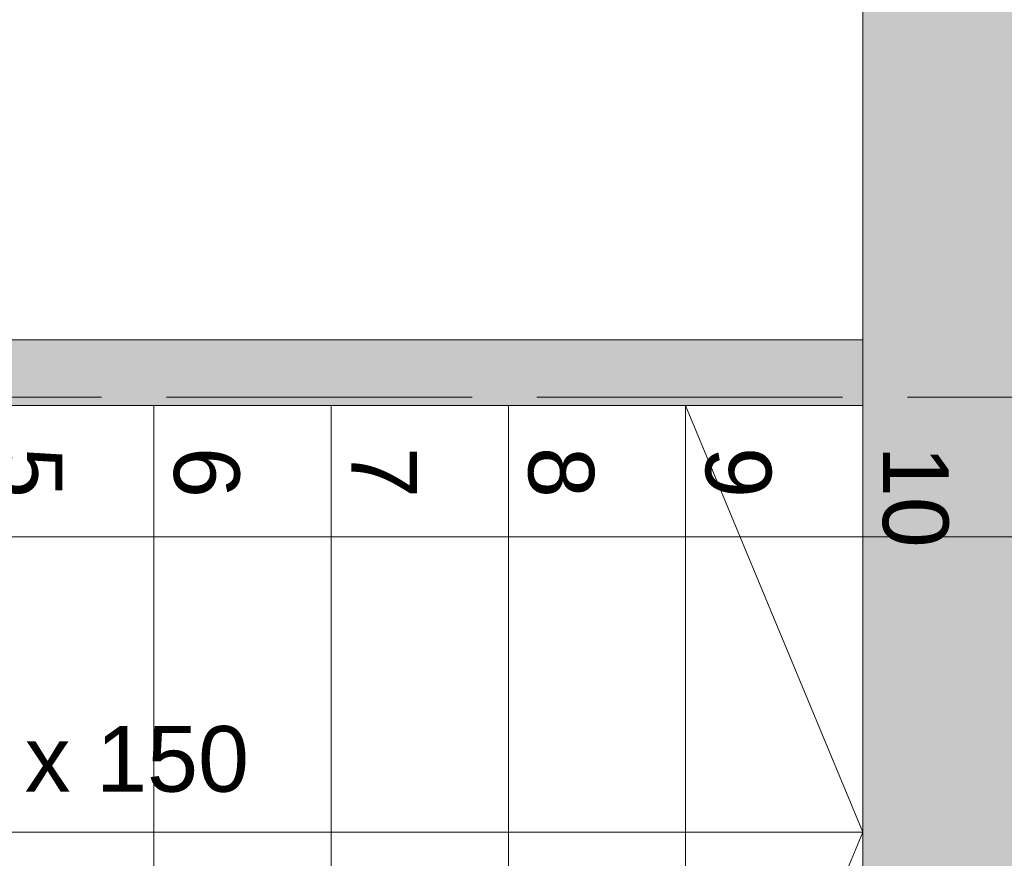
# Model space of a CAD drawing. Header units: millimetres. Extents: x -14761 to 157739, y -22400 to 107990.
# Tile 254 of 256: x 104916 to 106416, y 53510 to 54787. Entities that reach past the tile are written whole.
import ezdxf

# ---------------------------------------------------------------- set-up
doc = ezdxf.new("R2010")
doc.units = ezdxf.units.MM
doc.header["$MEASUREMENT"] = 0
doc.linetypes.add('Штриховая', pattern=[564.444447, 282.222223, -282.222223])
for name, color, linetype in [('Конструктив - Лестницы в бассейны', 7, 'Continuous'), ('Конструктив - стены бассейнов жб нов', 7, 'Continuous'), ('Элемент Модели - Зона', 7, 'Continuous'), ('Элемент Модели - Оси', 7, 'Continuous')]:
    doc.layers.add(name, color=color, linetype=linetype)
doc.styles.add('СГЕНЕРИР_СТИЛЬ_1', font='txt')

msp = doc.modelspace()

# ---------------------------------------------------------------- hatches: boundary and pattern name
at = {"layer": 'Конструктив - Лестницы в бассейны', "linetype": 'Continuous', "lineweight": 5, "true_color": 0xcccccc}
h = msp.add_hatch(color=254, dxfattribs=at)
h.paths.add_polyline_path([(106200, 52900), (109800, 52900), (109800, 56350), (106200, 56350)])
h.paths.add_polyline_path([(108350, 54350), (108350, 53650), (107650, 53650), (107650, 54350)], flags=0)
at = {"layer": 'Конструктив - стены бассейнов жб нов', "linetype": 'Continuous', "lineweight": 0, "true_color": 0x000000}
for points in [[(106200, 54300), (99300, 54300), (99300.6, 54287.5), (106200, 54287.5)], [(99304.4, 54212.5), (106200, 54212.5), (106200, 54287.5), (99300.6, 54287.5)], [(99305, 54200), (106200, 54200), (106200, 54212.5), (99305, 54212.5)]]:
    msp.add_hatch(color=18, dxfattribs=at).paths.add_polyline_path(points)

# ---------------------------------------------------------------- linework, layer by layer
at = {"layer": 'Конструктив - Лестницы в бассейны', "color": 7, "linetype": 'Continuous', "lineweight": 15}
for p, q in [((103770, 54200), (106200, 54200)), ((104850, 54200), (105120, 54200)), ((105120, 54200), (105120, 52900)), ((105120, 52900), (105120, 54200)), ((105120, 54200), (105390, 54200)), ((105390, 54200), (105390, 52900)), ((105390, 52900), (105390, 54200)), ((105390, 54200), (105660, 54200)), ((105660, 54200), (105660, 52900)), ((105660, 52900), (105660, 54200)), ((105660, 54200), (105930, 54200)), ((105930, 54200), (105930, 52900)), ((105930, 52900), (105930, 54200)), ((105930, 54200), (106200, 54200)), ((105930, 54200), (106200, 53550)), ((106200, 54200), (106200, 52900)), ((106200, 54200), (106200, 52900)), ((104040, 53550), (105930, 53550)), ((105930, 53550), (106200, 53550)), ((106200, 53550), (105930, 52900))]:
    msp.add_line(p, q, dxfattribs=at)
at = {"layer": 'Конструктив - Лестницы в бассейны', "color": 7, "linetype": 'Continuous', "lineweight": 15, "flags": 128}
msp.add_lwpolyline([(106200, 52900), (109800, 52900), (109800, 56350), (106200, 56350)], close=True, dxfattribs=at)
at = {"layer": 'Конструктив - стены бассейнов жб нов', "color": 7, "linetype": 'Continuous', "lineweight": 15, "flags": 128}
for points in [[(106200, 54300), (99300, 54300)], [(106200, 54287.5), (106200, 54300)], [(106200, 54200), (106200, 54212.5)], [(99305, 54200), (106200, 54200)]]:
    msp.add_lwpolyline(points, dxfattribs=at)
at = {"layer": 'Элемент Модели - Зона', "color": 7, "linetype": 'Штриховая', "lineweight": 15, "flags": 128}
for points in [[(95900, 63600), (95900, 54212.5), (124800, 54212.5), (124800, 58701.5), (126248.5, 60150), (130530, 60150), (130530, 71750), (95900, 71750)], [(36150, 44957.4), (36110, 44957.4), (36110, 36320), (41880.3, 36320), (41880.3, 39141.6), (45142.5, 42405.1), (45156.7, 42391), (45156.7, 42420), (63300, 42420), (63300, 42400), (77399.7, 42400), (77399.7, 42420), (114081.4, 42420), (117316.7, 39176.5), (117320.1, 38841.9), (117320.1, 36305), (117360, 36305), (117360, 34300), (117120, 34300), (117120, 35700), (116700, 35700), (116700, 36100), (108300, 36100), (108300, 35700), (107700, 35700), (107700, 36100), (99320, 36100), (99320, 26970), (107700, 26970), (107700, 27650), (108300, 27650), (108300, 26460), (112380, 26460), (112380, 27370), (112500, 27370), (112500, 21180.1), (117120, 21180.1), (117120, 26250), (116650, 26250), (116650, 27750), (117120, 27750), (117120, 32800), (117360, 32800), (117360, 20150.1), (117120, 20150.1), (117120, 20940.1), (99320, 20940.1), (99320, 14650.1), (117120, 14650.1), (117120, 17700.1), (116700.1, 17700.1), (116700.1, 18325.6), (117120, 18325.6), (117120, 18650.1), (117360, 18650.1), (117360, 18320.1), (120850, 18320.1), (120850, 37205.1), (120238.9, 37205.1), (120238.9, 45000), (125700, 45000), (125700, 45300), (126300, 45300), (126300, 45000), (141025, 45000), (141025, 45100), (140125, 45100), (140125, 47500), (132700, 47500), (132700, 53680), (130530, 53680), (130530, 54300), (129182.9, 54300), (126300, 54300), (126300, 53700), (125700, 53700), (125700, 54212.5), (124799.8, 54212.5), (117300, 54212.5), (117300, 53700), (116700, 53700), (116700, 54212.5), (108300, 54212.5), (108300, 53700), (107700, 53700), (107700, 54212.5), (99300, 54212.5), (99300, 53700), (98700, 53700), (98700, 54212.5), (90650, 54212.5), (90650, 53700), (90050, 53700), (89950, 53700), (89950, 48632.8), (77450.1, 48632.8), (77450.1, 53800), (77450.1, 61690), (77460.1, 61690), (77460.1, 67850), (74720, 67850), (74720, 59730), (73964.5, 59730), (73964.5, 54212), (72300.1, 54212), (72300.1, 53700), (71700.1, 53700), (71700.1, 54212), (63300, 54212), (63300, 53700), (62700, 53700), (62700, 54212), (61025, 54212), (61025, 46500), (61025, 45000), (54300, 45000), (54300, 44700), (53700, 44700), (53700, 45000), (45300, 45000), (45300, 44700), (44700, 44700), (44700, 45000), (36750, 45000), (36750, 44700), (36150, 44700)]]:
    msp.add_lwpolyline(points, close=True, dxfattribs=at)
at = {"layer": 'Элемент Модели - Оси', "color": 7, "linetype": 'Continuous', "lineweight": 15}
msp.add_line((-12760.6, 54000), (155650, 54000), dxfattribs=at)

# ---------------------------------------------------------------- texts
at = {"layer": 'Конструктив - Лестницы в бассейны', "color": 161, "lineweight": 20, "true_color": 0x78aaff, "insert": (104985, 53582.6), "char_height": 100, "attachment_point": 8, "style": 'СГЕНЕРИР_СТИЛЬ_1'}
msp.add_mtext('\\A1;{\\pqc;\\pt0,7100;\\fArial|b0|i0|c204|p38;10R x \\fArial|b0|i0|c204|p38;150\\fArial|b0|i0|c204|p38;\\A1{\\H.66x;\\S^  ;}\\fArial|b0|i0|c204|p38;\\fArial|b0|i0|c204|p38;\\fArial|b0|i0|c204|p38;\\fArial|b0|i0|c204|p38;\\A1{\\H.66x;\\S^  ;}\\fArial|b0|i0|c204|p38;\\fArial|b0|i0|c204|p38;\\fArial|b0|i0|c204|p38;\\fArial|b0|i0|c204|p38;\\A1{\\H.66x;\\S^  ;}\\fArial|b0|i0|c204|p38;}', dxfattribs=at)
at = {"layer": 'Конструктив - Лестницы в бассейны', "color": 161, "lineweight": 20, "true_color": 0x78aaff, "char_height": 100, "attachment_point": 6, "rotation": 270, "style": 'СГЕНЕРИР_СТИЛЬ_1'}
for s, insert in [('\\A1;{\\pqr;\\fArial|b0|i0|c204|p38;5}', (104929.9, 54059.1)), ('\\A1;{\\pqr;\\fArial|b0|i0|c204|p38;6}', (105199.9, 54059.1)), ('\\A1;{\\pqr;\\fArial|b0|i0|c204|p38;7}', (105470.7, 54059.1)), ('\\A1;{\\pqr;\\fArial|b0|i0|c204|p38;8}', (105739.9, 54059.1)), ('\\A1;{\\pqr;\\fArial|b0|i0|c204|p38;9}', (106009.9, 54059.1)), ('\\A1;{\\pqr;\\fArial|b0|i0|c204|p38;10}', (106279.9, 53983.2))]:
    msp.add_mtext(s, dxfattribs=dict(at, insert=insert))

doc.saveas('drawing.dxf')
